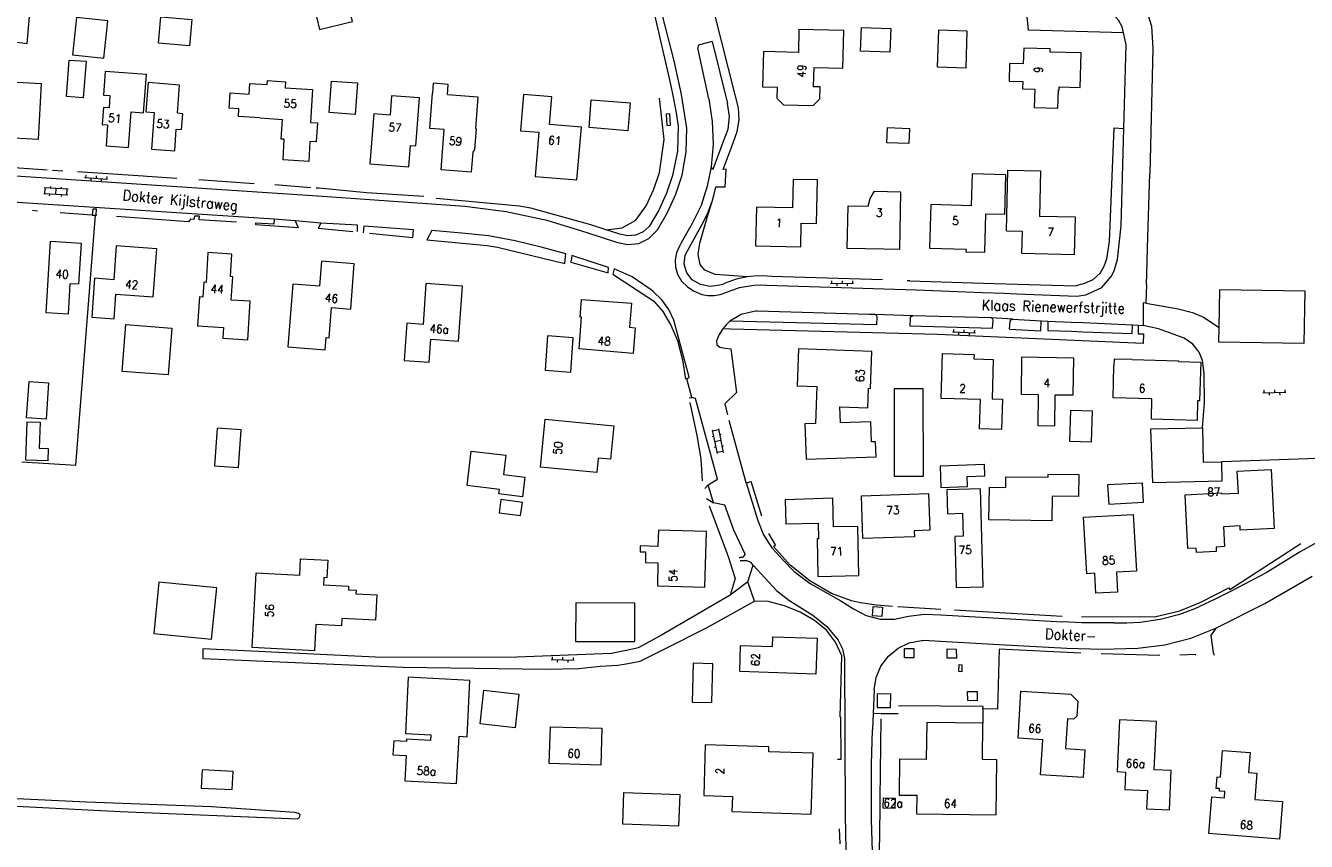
# Model space of a CAD drawing. Header units: metres. Extents: x 189705 to 199106, y 581686 to 588448.
# Tile 55 of 256: x 190473 to 190718, y 585186 to 585342. Entities that reach past the tile are written whole.
import ezdxf
from ezdxf.enums import TextEntityAlignment as Align

# ---------------------------------------------------------------- set-up
doc = ezdxf.new("R2010")
doc.units = ezdxf.units.M
doc.layers.add('B-WA-OG-GBKN-G', color=7, linetype='Continuous', lineweight=18)
doc.styles.add('Style-STANDARD', font='STANDARD.shx')

msp = doc.modelspace()

# ---------------------------------------------------------------- linework, layer by layer
at = {"layer": 'B-WA-OG-GBKN-G'}
for p, q in [((190484.571, 585313.241), (190488.962, 585312.96)), ((190484.803, 585313.727), (190484.771, 585313.228)), ((190485.769, 585313.164), (190485.737, 585312.665)), ((190486.798, 585313.599), (190486.766, 585313.1)), ((190487.764, 585313.036), (190487.732, 585312.537)), ((190488.794, 585313.471), (190488.762, 585312.972)), ((190481.338, 585309.857), (190476.745, 585310.12)), ((190481.406, 585311.055), (190476.814, 585311.318)), ((190476.945, 585310.108), (190477.013, 585311.306)), ((190477.876, 585309.755), (190477.893, 585310.054)), ((190478.062, 585311.246), (190478.079, 585311.546)), ((190479.042, 585309.989), (190479.11, 585311.187)), ((190480.156, 585311.127), (190480.173, 585311.426)), ((190480.171, 585309.624), (190480.188, 585309.923)), ((190481.138, 585309.869), (190481.207, 585311.067)), ((190627.318, 585293.018), (190631.718, 585293.022)), ((190627.517, 585293.518), (190627.518, 585293.018)), ((190628.518, 585293.019), (190628.518, 585292.519)), ((190629.517, 585293.52), (190629.518, 585293.02)), ((190630.518, 585293.021), (190630.518, 585292.521)), ((190631.517, 585293.522), (190631.518, 585293.022)), ((190650.623, 585283.714), (190655.021, 585283.578)), ((190650.838, 585284.208), (190650.823, 585283.708)), ((190651.822, 585283.677), (190651.807, 585283.177)), ((190652.837, 585284.146), (190652.822, 585283.646)), ((190653.821, 585283.615), (190653.806, 585283.115)), ((190654.836, 585284.084), (190654.821, 585283.584)), ((190710.051, 585272.088), (190714.45, 585272.18)), ((190710.24, 585272.592), (190710.251, 585272.092)), ((190711.251, 585272.113), (190711.261, 585271.613)), ((190712.24, 585272.634), (190712.251, 585272.134)), ((190713.25, 585272.155), (190713.261, 585271.655)), ((190714.24, 585272.676), (190714.25, 585272.176)), ((190604.928, 585263.717), (190604.634, 585263.656)), ((190604.675, 585264.943), (190605.604, 585260.438)), ((190605.89, 585264.989), (190604.715, 585264.747)), ((190605.85, 585265.185), (190606.779, 585260.68)), ((190606.376, 585264.118), (190606.083, 585264.057)), ((190605.351, 585261.662), (190605.058, 585261.601)), ((190606.315, 585262.933), (190605.139, 585262.69)), ((190606.739, 585260.876), (190605.564, 585260.634)), ((190606.841, 585261.867), (190606.547, 585261.807)), ((190574.05, 585221.564), (190574.034, 585221.065)), ((190576.049, 585221.498), (190576.033, 585220.998)), ((190573.834, 585221.071), (190578.232, 585220.926)), ((190575.033, 585221.032), (190575.017, 585220.532)), ((190577.032, 585220.965), (190577.016, 585220.466)), ((190578.048, 585221.432), (190578.032, 585220.932))]:
    msp.add_line(p, q, dxfattribs=at)
at = {"layer": 'B-WA-OG-GBKN-G', "flags": 128}
for points in [[(190547.886, 585384.338), (190572.414, 585390.729), (190575.081, 585390.883), (190577.214, 585390.732), (190579.043, 585390.226), (190582.246, 585387.079), (190583.163, 585384.286), (190586.349, 585372.226), (190587.597, 585368.594), (190593.052, 585346.859), (190596.489, 585331.924)], [(190595.648, 585342.258), (190584.932, 585384.085)], [(190609.123, 585328.811), (190595.875, 585381.318)], [(190426.573, 585343.698), (190460.228, 585340.597), (190473.589, 585338.879), (190476.604, 585373.699)], [(190683.349, 585340.959), (190665.161, 585341.424), (190663.697, 585356.415)], [(190683.349, 585340.959), (190683.092, 585342.096), (190682.405, 585343.339), (190681.057, 585344.838), (190670.724, 585352.194)], [(190528.358, 585346.407), (190529.548, 585341.551), (190535.862, 585343.098), (190534.672, 585347.954), (190528.358, 585346.407)], [(190498.704, 585338.986), (190499.157, 585344.024), (190505.114, 585343.49), (190504.66, 585338.437), (190498.704, 585338.986)], [(190687.126, 585346.34), (190688.017, 585344.435), (190688.704, 585342.227), (190688.962, 585337.96), (190688.418, 585313.993)], [(190483.034, 585343.897), (190482.274, 585336.745), (190488.248, 585336.11), (190489.009, 585343.261), (190483.034, 585343.897)], [(190597.382, 585335.564), (190595.648, 585342.258)], [(190623.982, 585327.024), (190625.274, 585328.288), (190625.326, 585330.587), (190624.077, 585330.615), (190624.161, 585334.313), (190629.652, 585334.151), (190629.854, 585341.407), (190621.267, 585341.603), (190621.166, 585337.204), (190614.458, 585337.357), (190614.304, 585330.613), (190617.099, 585330.541), (190617.055, 585328.467), (190618.292, 585327.168), (190623.982, 585327.024)], [(190633.207, 585341.994), (190638.844, 585341.773), (190638.666, 585337.239), (190633.029, 585337.461), (190633.207, 585341.994)], [(190604.658, 585339.278), (190602.209, 585338.648)], [(190604.658, 585339.278), (190607.614, 585327.392)], [(190647.735, 585334.462), (190653.232, 585334.269), (190653.447, 585341.266), (190647.95, 585341.469), (190647.735, 585334.462)], [(190683.435, 585322.621), (190683.856, 585338.718), (190683.349, 585340.959)], [(190602.209, 585338.648), (190601.947, 585338.429), (190601.899, 585338.091)], [(190604.048, 585328.297), (190601.899, 585338.091)], [(190664.279, 585338.031), (190664.192, 585334.982), (190661.563, 585335.057), (190661.467, 585331.709), (190664.096, 585331.634), (190664.055, 585330.204), (190666.374, 585330.138), (190666.275, 585326.669), (190670.813, 585326.539), (190670.913, 585330.008), (190671.032, 585330.005), (190671.05, 585330.604), (190675.048, 585330.49), (190675.255, 585337.087), (190669.308, 585337.273), (190669.327, 585337.873), (190664.279, 585338.031)], [(190469.087, 585327.109), (190466.04, 585327.279), (190466.449, 585334.627), (190469.517, 585334.457), (190469.361, 585331.648), (190476.288, 585331.263), (190475.69, 585320.536), (190468.743, 585320.923), (190469.087, 585327.109)], [(190484.846, 585335.497), (190484.319, 585328.496), (190481.088, 585328.739), (190481.615, 585335.74), (190484.846, 585335.497)], [(190599.826, 585322.713), (190598.788, 585329.173), (190597.382, 585335.564)], [(190488.52, 585333.536), (190488.181, 585329.021), (190489.42, 585328.928), (190489.246, 585326.608), (190488.188, 585326.687), (190487.942, 585323.412), (190488.971, 585323.335), (190488.668, 585319.306), (190492.976, 585318.982), (190493.492, 585325.84), (190495.84, 585325.663), (190496.387, 585332.944), (190488.52, 585333.536)], [(190518.123, 585324.661), (190513.987, 585324.92), (190514.079, 585326.391), (190512.225, 585326.506), (190512.41, 585329.457), (190516.035, 585329.231), (190516.161, 585331.256), (190519.502, 585331.047), (190519.55, 585331.809), (190522.994, 585331.593), (190522.92, 585330.415), (190528.199, 585330.084), (190527.806, 585323.798), (190529.124, 585323.715), (190528.896, 585320.064), (190527.695, 585320.139), (190527.458, 585316.345), (190522.541, 585316.653), (190522.786, 585320.573), (190522.199, 585320.609), (190522.435, 585324.391)], [(190596.489, 585331.924), (190596.823, 585330.455), (190597.134, 585328.98)], [(190496.292, 585325.85), (190497.868, 585325.733), (190497.347, 585318.712), (190501.815, 585318.381), (190502.12, 585322.499), (190503.117, 585322.425), (190503.344, 585325.477), (190502.347, 585325.551), (190502.756, 585330.947), (190496.705, 585331.414), (190496.292, 585325.85)], [(190536.367, 585325.349), (190531.371, 585325.724), (190531.821, 585331.727), (190536.817, 585331.352), (190536.367, 585325.349)], [(190559.361, 585322.611), (190559.501, 585322.6), (190559.205, 585318.631), (190558.857, 585318.125), (190558.571, 585314.286), (190552.777, 585314.718), (190553.389, 585322.449), (190550.608, 585322.669), (190551.14, 585329.398)], [(190554.031, 585329.163), (190554.16, 585331.083), (190551.291, 585331.286), (190551.14, 585329.398)], [(190546.606, 585315.306), (190546.929, 585319.376), (190547.921, 585319.298), (190548.65, 585328.481), (190543.309, 585328.905), (190543.015, 585325.202), (190539.902, 585325.449), (190539.144, 585315.898), (190546.606, 585315.306)], [(190554.031, 585329.163), (190559.814, 585328.694), (190559.361, 585322.611)], [(190567.995, 585322.218), (190571.515, 585321.921), (190570.804, 585313.478), (190578.774, 585312.807), (190579.623, 585322.875), (190573.518, 585323.389), (190573.964, 585328.687), (190568.578, 585329.14), (190567.995, 585322.218)], [(190581.529, 585328.149), (190588.966, 585327.556), (190588.536, 585322.209), (190581.102, 585322.801), (190581.529, 585328.149)], [(190584.375, 585303.271), (190587.453, 585303.654), (190590.041, 585305.129), (190592.046, 585307.865), (190593.496, 585311.034), (190594.592, 585314.252), (190595.47, 585320.568), (190594.553, 585328.416)], [(190597.134, 585328.98), (190597.681, 585326.049), (190598.137, 585323.102)], [(190604.048, 585328.297), (190604.678, 585323.992), (190604.82, 585319.644), (190604.474, 585315.307)], [(190606.828, 585320.224), (190607.705, 585322.519), (190607.973, 585324.961), (190607.614, 585327.392)], [(190608.667, 585319.889), (190609.463, 585322.038), (190609.81, 585324.303), (190609.695, 585326.592), (190609.123, 585328.811)], [(190518.123, 585324.661), (190522.435, 585324.391)], [(190596.552, 585325.428), (190595.846, 585325.351), (190595.98, 585323.214), (190596.653, 585323.274), (190596.552, 585325.428)], [(190598.137, 585323.102), (190597.997, 585318.322), (190597.079, 585313.628)], [(190598.895, 585313.702), (190599.686, 585318.174), (190599.826, 585322.713)], [(190642.389, 585322.661), (190642.278, 585319.764), (190638.076, 585319.924), (190638.187, 585322.821), (190642.389, 585322.661)], [(190656.502, 585293.037), (190674.096, 585292.527), (190675.974, 585293.026), (190677.548, 585293.764), (190678.919, 585294.958), (190679.679, 585296.331), (190680.161, 585297.677), (190680.666, 585301.054), (190681.56, 585322.743), (190683.435, 585322.621)], [(190682.244, 585297.576), (190682.949, 585304.028), (190683.435, 585322.621)], [(190604.881, 585314.891), (190606.828, 585320.224)], [(190605.362, 585311.505), (190607.166, 585311.466), (190607.359, 585314.844), (190606.735, 585314.805), (190608.667, 585319.889)], [(190422.302, 585316.83), (190529.166, 585309.779)], [(190477.381, 585314.675), (190468.37, 585315.323)], [(190480.41, 585314.495), (190478.43, 585314.632)], [(190604.474, 585315.307), (190603.723, 585311.59)], [(190604.474, 585315.307), (190604.588, 585315.011), (190604.881, 585314.891)], [(190660.968, 585303.078), (190661.255, 585314.695), (190667.483, 585314.541), (190667.268, 585305.834)], [(190495.799, 585313.492), (190483.221, 585314.331)], [(190502.229, 585313.073), (190496.539, 585313.427), (190495.799, 585313.492)], [(190517.021, 585312.077), (190506.397, 585312.814)], [(190597.079, 585313.628), (190595.926, 585310.24), (190594.424, 585306.992), (190592.588, 585303.92)], [(190594.186, 585303.274), (190596.122, 585306.577), (190597.698, 585310.066), (190598.895, 585313.702)], [(190612.961, 585300.191), (190621.604, 585300.003), (190621.702, 585304.526), (190624.629, 585304.462), (190624.811, 585312.798), (190620.144, 585312.9), (190620.025, 585307.461), (190613.123, 585307.612), (190612.961, 585300.191)], [(190646.262, 585299.735), (190653.239, 585299.537), (190653.225, 585299.058), (190656.805, 585298.956), (190657.015, 585306.323), (190660.632, 585306.221), (190660.847, 585313.799), (190654.399, 585313.982), (190654.225, 585307.87), (190646.5, 585308.09), (190646.262, 585299.735)], [(190687.985, 585299.797), (190688.418, 585313.993)], [(190520.822, 585305.282), (190450.969, 585309.82)], [(190527.855, 585311.316), (190520.954, 585311.843)], [(190529.411, 585311.199), (190528.889, 585311.232)], [(190529.166, 585309.779), (190557.3, 585307.805)], [(190538.532, 585310.354), (190529.411, 585311.199)], [(190549.504, 585309.65), (190538.532, 585310.354)], [(190603.723, 585311.59), (190602.551, 585307.927), (190600.849, 585304.478)], [(190604.666, 585308.678), (190605.049, 585310.081), (190605.362, 585311.505)], [(190637.511, 585299.556), (190630.477, 585299.711), (190630.657, 585307.849), (190634.536, 585307.763), (190634.903, 585309.279), (190635.69, 585310.626), (190640.719, 585310.515), (190640.475, 585299.49), (190637.511, 585299.556)], [(190486.804, 585306.074), (190486.874, 585307.193), (190486.158, 585307.225), (190486.048, 585306.066)], [(190581.423, 585304.206), (190569.977, 585307.429), (190567.766, 585307.809), (190551.866, 585309.22)], [(190557.3, 585307.805), (190565.221, 585306.769), (190573.029, 585305.079), (190580.669, 585302.746)], [(190603.261, 585295.524), (190602.351, 585296.653), (190602.008, 585298.566), (190602.327, 585300.702), (190603.695, 585305.586), (190604.666, 585308.678)], [(190602.594, 585304.111), (190603.743, 585306.343), (190604.666, 585308.678)], [(190472.56, 585258.878), (190482.908, 585258.229), (190486.668, 585306.066)], [(190475.529, 585306.843), (190474.614, 585306.935)], [(190486.048, 585306.066), (190479.882, 585306.533)], [(190486.048, 585306.066), (190486.668, 585306.066)], [(190486.668, 585306.066), (190486.804, 585306.074)], [(190486.914, 585306.022), (190486.804, 585306.074)], [(190513.662, 585304.739), (190506.508, 585305.19), (190506.571, 585305.844), (190505.571, 585305.896), (190505.498, 585305.219), (190504.84, 585305.277), (190504.42, 585304.77), (190490.675, 585305.83)], [(190520.822, 585305.282), (190520.763, 585304.335), (190517.255, 585304.522)], [(190524.848, 585304.974), (190520.822, 585305.282)], [(190529.744, 585304.509), (190524.848, 585304.974)], [(190524.848, 585304.974), (190525.459, 585303.69)], [(190660.968, 585303.078), (190663.947, 585303.005), (190663.843, 585298.813), (190674.016, 585298.562), (190674.191, 585305.663), (190667.268, 585305.834)], [(190517.255, 585304.522), (190517.244, 585304.302)], [(190517.244, 585304.302), (190525.459, 585303.69)], [(190529.744, 585304.509), (190529.25, 585303.577)], [(190529.25, 585303.577), (190535.886, 585302.915)], [(190536.814, 585304.144), (190529.744, 585304.509)], [(190536.766, 585302.908), (190536.814, 585304.144)], [(190538.017, 585303.927), (190537.851, 585302.703)], [(190547.502, 585303.276), (190538.017, 585303.927)], [(190539.087, 585302.61), (190547.395, 585301.82)], [(190547.395, 585301.82), (190547.502, 585303.276)], [(190551, 585303.132), (190550.07, 585301.349)], [(190556.757, 585302.636), (190551, 585303.132)], [(190571.917, 585299.916), (190566.932, 585301.181), (190561.87, 585302.089), (190556.757, 585302.636)], [(190580.669, 585302.746), (190586.346, 585300.885)], [(190584.375, 585303.271), (190581.423, 585304.206)], [(190586.989, 585302.443), (190584.375, 585303.271)], [(190586.346, 585300.885), (190588.46, 585300.42), (190590.61, 585300.672), (190592.559, 585301.613), (190594.093, 585303.14)], [(190592.588, 585303.92), (190591.449, 585302.873), (190590.036, 585302.242), (190588.496, 585302.094), (190586.989, 585302.443)], [(190594.093, 585303.14), (190594.139, 585303.206), (190594.186, 585303.274)], [(190600.849, 585304.478), (190598.745, 585300.752)], [(190600.299, 585299.948), (190602.594, 585304.111)], [(190483.89, 585300.714), (190483.407, 585292.83), (190481.771, 585292.93), (190481.417, 585287.151), (190477.225, 585287.408), (190478.061, 585301.071), (190483.89, 585300.714)], [(190490.158, 585293.718), (190486.46, 585293.982), (190485.928, 585286.536), (190490.238, 585286.229), (190490.576, 585290.96), (190497.71, 585290.451), (190498.365, 585299.621), (190490.619, 585300.174), (190490.158, 585293.718)], [(190550.07, 585301.349), (190561.602, 585300.288), (190563.609, 585299.933), (190576.452, 585296.815)], [(190576.679, 585298.69), (190571.917, 585299.916)], [(190598.391, 585300.117), (190597.841, 585298.852), (190597.571, 585297.5)], [(190598.745, 585300.752), (190598.391, 585300.117)], [(190600.834, 585293.68), (190599.788, 585295.049), (190599.321, 585296.708), (190599.5, 585298.421), (190600.299, 585299.948)], [(190507.218, 585290.369), (190506.54, 585290.42), (190506.204, 585284.89), (190511.155, 585284.589), (190511.028, 585282.503), (190515.779, 585282.214), (190516.229, 585289.61), (190512.636, 585289.829), (190512.906, 585294.281), (190512.457, 585294.308), (190512.72, 585298.63), (190508.178, 585298.906), (190507.831, 585293.197), (190507.392, 585293.223), (190507.218, 585290.369)], [(190576.452, 585296.815), (190576.679, 585298.69)], [(190577.794, 585298.328), (190577.657, 585297.355)], [(190584.827, 585296.064), (190577.794, 585298.328)], [(190597.571, 585297.5), (190597.615, 585296.119), (190597.995, 585294.79)], [(190662.973, 585291.027), (190674.427, 585290.587), (190676.18, 585290.817), (190679.226, 585292.216), (190681.028, 585294.324), (190681.585, 585295.417), (190682.244, 585297.576)], [(190687.901, 585297.058), (190687.985, 585299.797)], [(190529.911, 585297.234), (190529.531, 585292.477), (190524.443, 585292.883), (190523.485, 585280.866), (190530.603, 585280.298), (190530.791, 585282.651), (190531.34, 585282.607), (190531.801, 585288.384), (190535.484, 585288.091), (190536.173, 585296.735), (190529.911, 585297.234)], [(190577.643, 585297.043), (190577.657, 585297.355)], [(190577.643, 585297.043), (190584.734, 585295.059)], [(190584.734, 585295.059), (190584.827, 585296.064)], [(190585.882, 585295.777), (190585.67, 585294.779)], [(190592.442, 585292.147), (190589.336, 585294.276), (190585.882, 585295.777)], [(190611.388, 585294.256), (190605.233, 585294.681), (190603.261, 585295.524)], [(190687.772, 585292.821), (190687.901, 585297.058)], [(190549.329, 585285.17), (190546.255, 585285.39), (190545.747, 585278.277), (190550.478, 585277.939), (190550.793, 585282.351), (190556.112, 585281.971), (190556.862, 585292.464), (190549.886, 585292.963), (190549.329, 585285.17)], [(190585.67, 585294.779), (190592.342, 585290.373)], [(190597.995, 585294.79), (190598.793, 585293.437), (190599.913, 585292.336)], [(190606.109, 585292.64), (190604.269, 585292.408), (190602.449, 585292.767), (190600.834, 585293.68)], [(190607.158, 585293.062), (190606.643, 585292.825), (190606.109, 585292.64)], [(190611.388, 585294.256), (190609.235, 585293.793), (190607.158, 585293.062)], [(190607.286, 585291.252), (190609.892, 585292.22), (190612.634, 585292.684)], [(190612.645, 585294.397), (190612.015, 585294.338), (190611.388, 585294.256)], [(190612.634, 585292.684), (190613.84, 585292.722), (190615.047, 585292.664)], [(190616.064, 585294.319), (190614.356, 585294.442), (190612.645, 585294.397)], [(190615.047, 585292.664), (190643.666, 585291.802)], [(190637.243, 585293.703), (190616.064, 585294.319)], [(190642.482, 585293.506), (190641.943, 585293.511)], [(190642.482, 585293.506), (190656.502, 585293.037)], [(190687.772, 585292.821), (190687.661, 585289.199)], [(190592.342, 585290.373), (190593.41, 585289.668), (190595.189, 585287.613), (190596.767, 585284.998), (190598.014, 585282.104), (190598.957, 585278.371), (190599.57, 585274.714)], [(190593.394, 585291.461), (190592.925, 585291.816), (190592.442, 585292.147)], [(190597.325, 585285.954), (190596.365, 585288.024), (190595.039, 585289.88), (190593.394, 585291.461)], [(190599.913, 585292.336), (190601.237, 585291.504), (190602.681, 585290.905)], [(190602.681, 585290.905), (190603.836, 585290.664), (190605.015, 585290.664)], [(190605.015, 585290.664), (190606.173, 585290.872), (190607.286, 585291.252)], [(190643.666, 585291.802), (190656.397, 585291.291)], [(190656.397, 585291.291), (190660.513, 585291.126)], [(190660.513, 585291.126), (190662.973, 585291.027)], [(190701.67, 585284.568), (190701.795, 585291.844), (190718.061, 585291.563), (190717.888, 585281.505), (190701.622, 585281.786), (190701.67, 585284.568)], [(190579.656, 585289.95), (190589.198, 585289.223), (190588.847, 585284.616), (190589.894, 585284.536), (190589.519, 585279.61), (190579.184, 585280.479), (190579.647, 585286.551), (190579.398, 585286.57), (190579.656, 585289.95)], [(190612.633, 585287.648), (190610.209, 585287.062), (190608.07, 585285.781)], [(190613.26, 585287.678), (190612.946, 585287.669), (190612.633, 585287.648)], [(190634.766, 585287.037), (190613.26, 585287.678)], [(190687.661, 585289.199), (190687.153, 585289.301), (190687.157, 585284.958)], [(190687.661, 585289.199), (190689.498, 585288.913)], [(190689.498, 585288.913), (190693.809, 585288.162), (190696.551, 585287.453), (190698.686, 585286.566), (190701.67, 585284.568)], [(190599.788, 585274.734), (190600.281, 585275.079), (190597.325, 585285.954)], [(190608.07, 585285.781), (190607.324, 585285.083), (190606.672, 585284.299)], [(190636.143, 585285.088), (190608.07, 585285.781)], [(190635.822, 585287.033), (190634.766, 585287.037)], [(190636.218, 585286.597), (190636.11, 585286.897), (190635.822, 585287.033)], [(190643.046, 585286.825), (190635.822, 585287.033)], [(190636.143, 585285.088), (190636.218, 585286.597)], [(190642.532, 585286.321), (190642.467, 585284.882)], [(190642.532, 585286.321), (190642.696, 585286.667), (190643.046, 585286.825)], [(190658.059, 585286.392), (190658.02, 585286.394), (190643.046, 585286.825)], [(190658.451, 585285.966), (190658.335, 585286.253), (190658.059, 585286.392)], [(190662.189, 585286.145), (190658.059, 585286.392)], [(190658.281, 585284.434), (190658.451, 585285.966)], [(190661.53, 585284.266), (190667.577, 585283.954), (190667.605, 585285.855)], [(190661.53, 585284.266), (190661.661, 585285.692)], [(190661.661, 585285.692), (190661.836, 585286.022), (190662.189, 585286.145)], [(190662.189, 585286.145), (190667.605, 585285.855)], [(190667.605, 585285.855), (190668.92, 585285.785)], [(190668.92, 585285.785), (190668.896, 585284.006), (190673.381, 585283.846)], [(190668.92, 585285.785), (190673.381, 585285.597)], [(190673.381, 585285.597), (190675.595, 585285.504)], [(190675.595, 585285.504), (190685.076, 585285.056)], [(190501.235, 585284.456), (190500.556, 585275.492), (190491.779, 585276.157), (190492.458, 585285.121), (190501.235, 585284.456)], [(190578.091, 585282.58), (190573.169, 585283.002), (190572.687, 585276.43), (190577.609, 585276.007), (190578.091, 585282.58)], [(190606.672, 585284.299), (190605.993, 585283.207), (190605.494, 585282.022)], [(190608.231, 585284.259), (190606.672, 585284.299)], [(190647.8, 585283.245), (190608.231, 585284.259)], [(190642.467, 585284.882), (190658.281, 585284.434)], [(190687.209, 585283.384), (190687.11, 585281.479), (190647.8, 585283.245)], [(190673.381, 585283.846), (190675.595, 585283.768)], [(190675.595, 585283.768), (190685, 585283.433), (190685.076, 585285.056)], [(190685.076, 585285.056), (190686.194, 585285.003)], [(190686.194, 585285.003), (190686.168, 585283.383), (190687.209, 585283.384)], [(190686.194, 585285.003), (190687.157, 585284.958)], [(190690.053, 585284.325), (190687.157, 585284.958)], [(190698.467, 585265.393), (190698.879, 585270.211), (190698.823, 585275.773), (190698.516, 585278.261), (190697.828, 585279.835), (190696.634, 585281.358), (190695.007, 585282.551), (190690.053, 585284.325)], [(190605.494, 585282.022), (190605.543, 585281.252), (190606.154, 585280.78)], [(190606.154, 585280.78), (190607.173, 585280.587), (190608.203, 585280.466)], [(190608.203, 585280.466), (190609.329, 585272.144), (190607.066, 585269.983), (190607.622, 585267.864)], [(190621.154, 585280.484), (190620.902, 585273.438), (190624.671, 585273.302), (190624.417, 585266.224), (190622.408, 585266.154), (190622.646, 585259.352), (190636.014, 585259.821), (190635.913, 585262.701), (190635.154, 585262.675), (190635.019, 585266.534), (190629.195, 585266.329), (190629.087, 585269.401), (190634.451, 585269.209), (190634.585, 585272.942), (190634.948, 585272.929), (190635.201, 585279.98), (190621.154, 585280.484)], [(190654.781, 585279.417), (190654.756, 585278.56), (190658.439, 585278.447), (190658.212, 585270.95), (190660.213, 585270.888), (190660.035, 585265.028), (190655.822, 585265.156), (190655.994, 585270.775), (190648.492, 585271.003), (190648.756, 585279.602), (190654.781, 585279.417)], [(190670.321, 585271.719), (190673.761, 585271.673), (190673.857, 585278.732), (190663.858, 585278.868), (190663.762, 585271.809), (190667.062, 585271.764)], [(190685.051, 585278.435), (190693.903, 585278.168), (190693.9, 585278.058), (190698.148, 585277.93), (190697.925, 585270.537), (190697.552, 585270.547), (190697.44, 585266.799), (190688.701, 585267.063), (190688.817, 585270.919), (190681.366, 585271.143), (190681.55, 585277.232)], [(190685.051, 585278.435), (190681.589, 585278.54), (190681.55, 585277.232)], [(190477.681, 585273.962), (190477.192, 585267.043), (190473.456, 585267.308), (190473.946, 585274.227), (190477.681, 585273.962)], [(190599.788, 585274.734), (190599.57, 585274.714)], [(190600.789, 585271.158), (190599.788, 585274.734)], [(190600.288, 585271.135), (190600.789, 585271.158)], [(190603.911, 585254.454), (190605.659, 585255.581), (190601.444, 585270.982), (190600.789, 585271.158)], [(190644.978, 585272.906), (190645.003, 585256.042), (190639.556, 585256.035), (190639.529, 585272.897), (190644.978, 585272.906)], [(190667.062, 585271.764), (190666.981, 585265.815), (190670.241, 585265.78), (190670.321, 585271.719)], [(190600.361, 585270.194), (190601.739, 585263.922), (190602.505, 585259.454), (190602.737, 585255.263)], [(190673.118, 585262.731), (190673.281, 585268.759), (190677.36, 585268.649), (190677.197, 585262.621), (190673.118, 585262.731)], [(190473.577, 585266.552), (190476.044, 585266.467), (190475.871, 585261.464), (190477.603, 585261.404), (190477.521, 585259.037), (190473.322, 585259.182), (190473.577, 585266.552)], [(190585.856, 585265.783), (190585.23, 585259.374), (190582.864, 585259.605), (190582.591, 585256.814), (190571.828, 585257.865), (190572.727, 585267.065), (190585.856, 585265.783)], [(190611.177, 585254.882), (190607.924, 585266.763)], [(190509.905, 585265.293), (190509.416, 585258.13), (190514.022, 585257.816), (190514.51, 585264.979), (190509.905, 585265.293)], [(190688.956, 585254.879), (190688.589, 585265.195), (190698.467, 585265.393)], [(190698.467, 585265.393), (190698.598, 585258.81), (190702.097, 585258.88), (190702.193, 585255.143)], [(190565.145, 585260.147), (190564.703, 585256.438), (190568.815, 585255.948), (190568.366, 585252.186), (190563.846, 585252.724), (190563.952, 585253.61), (190557.756, 585254.348), (190558.541, 585260.934), (190565.145, 585260.147)], [(190648.446, 585253.954), (190653.489, 585254.125), (190653.422, 585256.09), (190656.83, 585256.206), (190656.758, 585258.338), (190648.307, 585258.051), (190648.446, 585253.954)], [(190722.296, 585259.584), (190702.168, 585258.881)], [(190668.948, 585255.908), (190668.957, 585256.518), (190674.827, 585256.431), (190674.765, 585252.241), (190669.695, 585252.316), (190669.625, 585247.597), (190657.626, 585247.776), (190657.72, 585254.035), (190660.839, 585253.989), (190660.87, 585256.028), (190668.948, 585255.908)], [(190712.212, 585246.145), (190705.722, 585245.806), (190705.678, 585246.633), (190702.482, 585246.465), (190702.674, 585242.65), (190701.087, 585242.565), (190701.13, 585241.736), (190697.336, 585241.529), (190697.284, 585242.358), (190695.695, 585242.276), (190695.165, 585252.562), (190702.146, 585252.922), (190702.157, 585252.723), (190705.352, 585252.888), (190705.136, 585257.082), (190711.629, 585257.431), (190712.212, 585246.145)], [(190603.246, 585253.765), (190603.911, 585254.454)], [(190604.89, 585251), (190603.911, 585254.454)], [(190611.177, 585254.882), (190612.098, 585255.084)], [(190611.177, 585254.882), (190613.411, 585247.623)], [(190614.192, 585248.486), (190612.098, 585255.084)], [(190649.553, 585253.514), (190649.668, 585248.948), (190652.558, 585249.021), (190652.669, 585244.625), (190651.099, 585244.585), (190651.346, 585234.816), (190656.497, 585234.946), (190656.025, 585253.677), (190649.553, 585253.514)], [(190680.333, 585254.449), (190680.535, 585250.764), (190687.225, 585251.131), (190687.023, 585254.816), (190680.333, 585254.449)], [(190702.193, 585255.143), (190688.956, 585254.879)], [(190563.899, 585249.126), (190568.006, 585248.587), (190568.338, 585251.114), (190564.231, 585251.653), (190563.899, 585249.126)], [(190603.563, 585251.842), (190604.89, 585251)], [(190607.093, 585250.58), (190604.89, 585251)], [(190632.513, 585246.509), (190627.844, 585246.41), (190627.727, 585251.909), (190618.631, 585251.625), (190618.749, 585247.037), (190624.927, 585247.168), (190624.992, 585244.119)], [(190646.063, 585252.805), (190646.306, 585245.769), (190643.337, 585245.667), (190643.375, 585244.55), (190633.49, 585244.209), (190633.209, 585252.362), (190646.063, 585252.805)], [(190604.085, 585250.438), (190607.434, 585241.435)], [(190610.972, 585241.223), (190608.832, 585245.818), (190607.093, 585250.58)], [(190675.745, 585248.258), (190685.211, 585248.777), (190685.834, 585237.985), (190682.009, 585237.775), (190682.219, 585233.951), (190678.096, 585233.725), (190677.885, 585237.559), (190676.337, 585237.474), (190675.745, 585248.258)], [(190613.411, 585247.623), (190614.479, 585244.892), (190616.096, 585242.445)], [(190624.992, 585244.119), (190624.742, 585244.114), (190624.894, 585236.935), (190632.712, 585237.101), (190632.513, 585246.509)], [(190731.133, 585248.072), (190726.322, 585246.309), (190721.67, 585244.161), (190717.207, 585241.642)], [(190594.369, 585245.771), (190594.288, 585242.705), (190590.891, 585242.795), (190590.861, 585241.656), (190591.932, 585241.628), (190591.879, 585239.633), (190594.292, 585239.569), (190594.175, 585235.152), (190603.269, 585234.91), (190603.551, 585245.527), (190594.369, 585245.771)], [(190616.376, 585242.683), (190616.8, 585243.02), (190615.478, 585245.14)], [(190607.434, 585241.435), (190607.827, 585240.379)], [(190610.972, 585241.223), (190610.469, 585240.563)], [(190616.096, 585242.445), (190618.155, 585240.106), (190620.357, 585237.9)], [(190627.486, 585233.708), (190623.336, 585236.116), (190619.603, 585239.132), (190616.376, 585242.683)], [(190694.118, 585230.399), (190698.197, 585232.048), (190703.552, 585234.75), (190703.721, 585234.441), (190717.283, 585243.227)], [(190717.207, 585241.642), (190710.654, 585237.637), (190703.864, 585234.048)], [(190525.741, 585237.221), (190525.904, 585240.304), (190531.118, 585240.029), (190530.942, 585236.708), (190530.356, 585236.739), (190530.283, 585235.358), (190535.09, 585235.104), (190535.052, 585234.379), (190536.528, 585234.301), (190536.492, 585233.625), (190540.482, 585233.414), (190540.227, 585228.587), (190533.808, 585228.926), (190533.732, 585227.49), (190528.798, 585227.751), (190528.532, 585222.717), (190516.628, 585223.345), (190517.384, 585237.663), (190525.741, 585237.221)], [(190607.827, 585240.379), (190608.054, 585239.768)], [(190608.054, 585239.768), (190609.078, 585236.576), (190608.12, 585233.339)], [(190609.818, 585240.548), (190609.993, 585240.556)], [(190610.469, 585240.563), (190609.993, 585240.556)], [(190612.135, 585239.618), (190611.296, 585239.917), (190610.016, 585239.938)], [(190611.457, 585235.947), (190612.507, 585239.115)], [(190612.507, 585239.115), (190612.135, 585239.618)], [(190612.507, 585239.115), (190614.71, 585236.657), (190616.99, 585234.265)], [(190620.357, 585237.9), (190623.44, 585235.583), (190626.784, 585233.661)], [(190701.049, 585227.061), (190710.41, 585231.761), (190719.471, 585237.014)], [(190498.782, 585235.871), (190497.817, 585226.027), (190508.876, 585224.942), (190509.864, 585234.784), (190498.782, 585235.871)], [(190611.457, 585235.947), (190608.12, 585233.339)], [(190612.774, 585232.212), (190611.457, 585235.947)], [(190616.99, 585234.265), (190619.342, 585232.408), (190621.862, 585230.786)], [(190633.043, 585231.916), (190631.347, 585232.275), (190627.486, 585233.708)], [(190703.864, 585234.048), (190700.919, 585232.585), (190697.935, 585231.211)], [(190578.527, 585224.53), (190589.854, 585224.512), (190589.866, 585231.864), (190578.539, 585231.882), (190578.527, 585224.53)], [(190588.23, 585220.255), (190590.889, 585220.74), (190595.504, 585223.058), (190603.55, 585227.125), (190612.774, 585232.212)], [(190608.12, 585233.339), (190594.958, 585225.711)], [(190615.375, 585232.135), (190612.774, 585232.212)], [(190624.26, 585228.488), (190621.486, 585230.132), (190618.504, 585231.356), (190615.375, 585232.135)], [(190626.784, 585233.661), (190629.272, 585232.26), (190631.687, 585230.738)], [(190639.19, 585231.188), (190636.108, 585231.479), (190633.043, 585231.916)], [(190621.862, 585230.786), (190623.922, 585229.523)], [(190623.922, 585229.523), (190626.589, 585227.391), (190628.756, 585224.752)], [(190631.687, 585230.738), (190634.134, 585229.472), (190636.807, 585228.801), (190639.562, 585228.761), (190642.253, 585229.353)], [(190635.494, 585231.195), (190637.251, 585231.064), (190637.138, 585229.315), (190635.343, 585229.394), (190635.494, 585231.195)], [(190648.434, 585230.653), (190640.192, 585231.107)], [(190642.253, 585229.353), (190645.312, 585229.733), (190648.391, 585229.598)], [(190648.391, 585229.598), (190671.609, 585228.27)], [(190671.614, 585229.266), (190651.03, 585230.473)], [(190675.353, 585229.195), (190686.538, 585229.263)], [(190686.538, 585229.263), (190689.291, 585229.216), (190694.118, 585230.399)], [(190686.552, 585228.195), (190690.385, 585228.769), (190694.134, 585229.752)], [(190694.134, 585229.752), (190694.658, 585229.924), (190695.179, 585230.108)], [(190695.179, 585230.108), (190696.569, 585230.629), (190697.935, 585231.211)], [(190629.452, 585221.746), (190628.283, 585224.391), (190626.519, 585226.682), (190624.26, 585228.488)], [(190675.393, 585228.089), (190671.609, 585228.27)], [(190681.513, 585228.07), (190675.393, 585228.089)], [(190681.513, 585228.07), (190684.032, 585228.044), (190686.552, 585228.195)], [(190686.117, 585223.201), (190691.247, 585223.84), (190696.252, 585225.134), (190701.049, 585227.061)], [(190701.049, 585227.061), (190700.106, 585225.677), (190700.549, 585222.401)], [(190594.958, 585225.711), (190590.502, 585223.305), (190589.745, 585223.103), (190585.376, 585222.217), (190567.287, 585221.511), (190541.57, 585221.436)], [(190610.105, 585223.757), (190616.181, 585223.547), (190616.246, 585225.416), (190624.729, 585225.122), (190624.492, 585218.273), (190609.932, 585218.778), (190610.105, 585223.757)], [(190628.756, 585224.752), (190629.592, 585223.07), (190629.991, 585221.234)], [(190635.644, 585215.24), (190636.02, 585217.593), (190636.95, 585219.788), (190638.38, 585221.695), (190640.225, 585223.203), (190642.378, 585224.225), (190644.714, 585224.7)], [(190644.714, 585224.7), (190644.801, 585224.701), (190644.89, 585224.707)], [(190644.89, 585224.707), (190645.52, 585224.725), (190646.15, 585224.703)], [(190646.15, 585224.703), (190659.574, 585223.936)], [(190659.574, 585223.936), (190672.496, 585223.197)], [(190541.57, 585221.436), (190507.211, 585223.116)], [(190507.211, 585223.116), (190507.211, 585221.251)], [(190629.346, 585202.014), (190629.303, 585209.999), (190629.151, 585210.016), (190629.452, 585221.746)], [(190643.242, 585221.36), (190641.459, 585221.37), (190641.486, 585223.181), (190643.269, 585223.158), (190643.242, 585221.36)], [(190649.608, 585223.068), (190651.38, 585223.054), (190651.397, 585221.302), (190649.597, 585221.301), (190649.608, 585223.068)], [(190659.58, 585223.036), (190659.288, 585211.558), (190656.479, 585211.638)], [(190675.224, 585222.283), (190659.58, 585223.036)], [(190672.496, 585223.197), (190679.307, 585223.022), (190686.117, 585223.201)], [(190690.352, 585221.838), (190679.118, 585222.136)], [(190697.176, 585222.046), (190694.121, 585221.909)], [(190697.214, 585221.836), (190697.176, 585222.046)], [(190700.549, 585222.401), (190700.746, 585221.899)], [(190507.211, 585221.251), (190545.516, 585219.583)], [(190545.516, 585219.583), (190572.801, 585219.18)], [(190572.801, 585219.18), (190579.125, 585219.338), (190583.21, 585219.768), (190586.592, 585219.992), (190588.23, 585220.255)], [(190601.022, 585220.338), (190600.816, 585212.919), (190604.566, 585212.816), (190604.771, 585220.235), (190601.022, 585220.338)], [(190629.991, 585221.234), (190630.077, 585191.252)], [(190652.415, 585218.703), (190651.862, 585218.733), (190651.9, 585220.072), (190652.434, 585220.057), (190652.415, 585218.703)], [(190545.947, 585206.91), (190550.821, 585206.664), (190550.767, 585205.588), (190546.18, 585205.82), (190546.158, 585205.384), (190543.714, 585205.507), (190543.578, 585202.809), (190546.105, 585202.681), (190545.862, 585197.867), (190555.765, 585197.367), (190556.22, 585206.37), (190557.753, 585206.292), (190558.296, 585217.063), (190546.489, 585217.658), (190545.947, 585206.91)], [(190567.663, 585214.453), (190566.931, 585208.003), (190560.251, 585208.76), (190560.983, 585215.21), (190567.663, 585214.453)], [(190635.644, 585215.24), (190635.453, 585210.713)], [(190636.236, 585211.89), (190638.809, 585211.877), (190638.831, 585214.453), (190636.254, 585214.486), (190636.236, 585211.89)], [(190653.544, 585214.951), (190655.349, 585214.965), (190655.349, 585213.175), (190653.554, 585213.19), (190653.544, 585214.951)], [(190663.748, 585215.025), (190673.271, 585214.433), (190674.642, 585213.064), (190674.467, 585210.243), (190673.779, 585209.664), (190672.629, 585209.736), (190672.275, 585204.027), (190675.954, 585203.798), (190675.626, 585198.514), (190667.496, 585199.019), (190667.911, 585205.699), (190663.187, 585205.992), (190663.748, 585215.025)], [(190656.479, 585211.638), (190656.484, 585212.058), (190640.288, 585212.216)], [(190635.453, 585210.713), (190635.322, 585207.594)], [(190636.984, 585210.694), (190635.453, 585210.713)], [(190636.94, 585209.726), (190636.742, 585194.388)], [(190640.235, 585210.655), (190636.984, 585210.694)], [(190656.479, 585211.638), (190656.46, 585208.859)], [(190682.156, 585199.605), (190683.781, 585199.535), (190683.637, 585196.19), (190687.951, 585196.005), (190687.8, 585192.499), (190692.172, 585192.311), (190692.494, 585199.803), (190689.268, 585199.941), (190689.666, 585209.19), (190682.581, 585209.495), (190682.156, 585199.605)], [(190583.565, 585207.895), (190583.347, 585200.873), (190573.48, 585201.179), (190573.698, 585208.201), (190583.565, 585207.895)], [(190635.123, 585194.417), (190635.17, 585201.006), (190635.322, 585207.594)], [(190656.46, 585208.859), (190645.718, 585209.01), (190645.618, 585201.898), (190640.528, 585201.97), (190640.432, 585195.126), (190643.837, 585195.078), (190643.788, 585191.545), (190658.986, 585191.332), (190659.134, 585201.888), (190656.363, 585201.927), (190656.46, 585208.859)], [(190603.043, 585195.048), (190608.518, 585194.877), (190608.426, 585191.957), (190623.599, 585191.48), (190623.965, 585203.144), (190615.494, 585203.41), (190615.524, 585204.361), (190603.347, 585204.743), (190603.043, 585195.048)], [(190628.638, 585201.989), (190629.346, 585202.014)], [(190701.919, 585198.543), (190702.314, 585203.648), (190707.608, 585203.238), (190707.311, 585199.409), (190708.887, 585199.287), (190708.499, 585194.282)], [(190506.904, 585196.467), (190512.833, 585196.169), (190513.006, 585199.625), (190507.077, 585199.923), (190506.904, 585196.467)], [(190701.749, 585196.35), (190701.111, 585196.399), (190701.281, 585198.593), (190701.919, 585198.543)], [(190455.469, 585193.847), (190491.401, 585191.976), (190525.233, 585190.553), (190525.69, 585190.857), (190525.79, 585191.34), (190525.511, 585191.619), (190524.774, 585191.771), (190508.849, 585192.852), (190484.949, 585193.75), (190455.512, 585195.139)], [(190598.465, 585195.236), (190598.238, 585189.143), (190587.556, 585189.541), (190587.783, 585195.634), (190598.465, 585195.236)], [(190639.664, 585194.518), (190639.601, 585192.536), (190637.38, 585192.607), (190637.443, 585194.589), (190639.664, 585194.518)], [(190713.219, 585186.715), (190699.709, 585187.752), (190700.252, 585194.771), (190702.685, 585194.582), (190702.778, 585195.779), (190701.711, 585195.861), (190701.749, 585196.35)], [(190635.13, 585192.514), (190635.126, 585193.465), (190635.123, 585194.417)], [(190635.148, 585190.341), (190635.137, 585191.427), (190635.13, 585192.514)], [(190636.719, 585192.51), (190636.615, 585183.951)], [(190636.742, 585194.388), (190636.719, 585192.51)], [(190708.499, 585194.282), (190713.773, 585193.874), (190713.219, 585186.715)], [(190630.077, 585191.252), (190630.228, 585184.622), (190630.468, 585177.994)], [(190636.518, 585175.906), (190635.566, 585176.548), (190635.148, 585190.341)], [(190629.125, 585185.812), (190629.031, 585188.677)]]:
    msp.add_lwpolyline(points, dxfattribs=at)

# ---------------------------------------------------------------- texts
at = {"layer": 'B-WA-OG-GBKN-G', "style": 'Style-STANDARD'}
for s, rotation, p in [('49', 87.53534, (190622.538, 585332.357)), ('9', 88.68243, (190667.882, 585333.241)), ('55', 356.38793, (190522.63, 585326.674)), ('51', 355.69799, (190489.042, 585323.893)), ('53', 355.8123, (190498.266, 585322.805)), ('57', 355.46948, (190542.664, 585322.113)), ('59', 355.46948, (190554.249, 585319.518)), ('61', 355.24111, (190573.231, 585319.649)), ('3', 358.7397, (190636.009, 585305.758)), ('1', 358.7397, (190616.816, 585303.778)), ('5', 358.39614, (190650.573, 585304.221)), ('7', 358.62517, (190668.798, 585302.044)), ('40', 356.5023, (190478.982, 585294.069)), ('42', 355.92664, (190492.274, 585292.091)), ('44', 356.5023, (190508.646, 585291.193)), ('46', 355.46948, (190530.51, 585289.464)), ('46a', 355.92664, (190550.53, 585283.622)), ('48', 355.64085, (190582.699, 585281.261)), ('63', 87.99346, (190633.738, 585274.105)), ('2', 358.28164, (190651.923, 585272.149)), ('4', 359.2552, (190668.074, 585273.171)), ('6', 358.33889, (190686.282, 585272.135)), ('50', 84.43198, (190575.822, 585260.191)), ('87', 2.97967, (190699.454, 585252.248)), ('73', 1.94925, (190638.014, 585248.774)), ('71', 1.20303, (190627.259, 585240.932)), ('75', 1.4321, (190651.852, 585241.196)), ('85', 3.15439, (190679.324, 585239.145)), ('54', 88.51065, (190597.945, 585235.911)), ('56', 87.02033, (190520.687, 585229.118)), ('62', 88.05075, (190613.716, 585219.745)), ('66', 356.44511, (190665.091, 585207.126)), ('60', 358.2244, (190576.922, 585202.322)), ('66a', 357.53534, (190683.756, 585200.438)), ('58a', 357.13473, (190548.082, 585199.006)), ('2', 88.28164, (190606.919, 585199.058)), ('62a', 359.19791, (190637.425, 585192.795)), ('64', 359.19791, (190648.987, 585192.721)), ('68', 355.58372, (190705.579, 585188.695))]:
    msp.add_text(s, height=1.6, rotation=rotation, dxfattribs=at).set_placement(p)
for s, rotation, p in [('Dokter Kijlstraweg', 354.66556, (190502.877, 585308.888)), ('Klaas Rienewerfstrjitte', 358.68243, (190669.924, 585288.552)), ('Dokter-', 357.47809, (190673.288, 585225.759))]:
    msp.add_text(s, height=2, rotation=rotation, dxfattribs=at).set_placement(p, align=Align.MIDDLE_CENTER)

doc.saveas('drawing.dxf')
